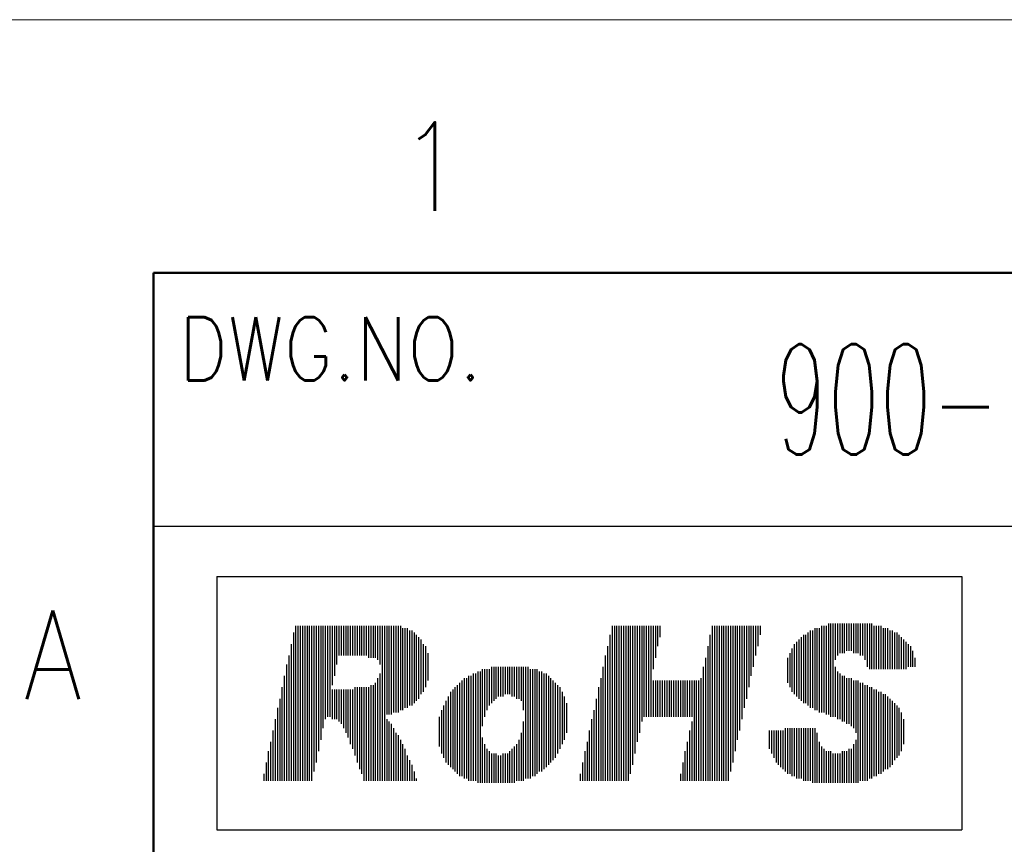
# Model space of a CAD drawing. Header units: millimetres. Extents: x 0 to 1076, y 0 to 742.
# Tile 75 of 125: x 49 to 147, y 661 to 742. Entities that reach past the tile are written whole.
import ezdxf

# ---------------------------------------------------------------- set-up
doc = ezdxf.new("R2010")
doc.units = ezdxf.units.MM
doc.header["$LTSCALE"] = 0.454724
doc.layers.add('NoLayerName_001', color=7, linetype='Continuous')
doc.styles.get("Standard").update_dxf_attribs({"font": 'txt', "bigfont": 'extfont2'})

# ---------------------------------------------------------------- blocks, each defined once
blk = doc.blocks.new('JZB_0006')
at = {"layer": 'NoLayerName_001', "color": 3, "lineweight": 13, "insert": (11.99, 2.18), "char_height": 4.36, "attachment_point": 5}
blk.add_mtext('\\A1;\\W0.5500;900-191-769', dxfattribs=at)

msp = doc.modelspace()

# ---------------------------------------------------------------- linework, layer by layer
at = {"layer": 'NoLayerName_001', "color": 7, "linetype": 'Continuous', "lineweight": 13}
msp.add_line((0, 742.5), (1050, 742.5), dxfattribs=at)
at = {"layer": 'NoLayerName_001', "color": 7, "linetype": 'Continuous', "lineweight": 50}
for p, q in [((62.5, 25), (62.5, 717.5)), ((62.5, 717.5), (1025, 717.5))]:
    msp.add_line(p, q, dxfattribs=at)
at = {"layer": 'NoLayerName_001', "color": 7, "linetype": 'Continuous', "lineweight": 25}
for p, q in [((62.5, 692.5), (212.5, 692.5)), ((68.75, 687.5), (68.75, 662.5)), ((68.75, 687.5), (142.3361, 687.5)), ((142.3361, 687.5), (142.3361, 662.5)), ((76.3014, 681.973), (76.3014, 667.3522)), ((76.5263, 682.6478), (76.5263, 667.3522)), ((76.7513, 682.6478), (76.7513, 667.3522)), ((76.9762, 682.6478), (76.9762, 667.3522)), ((77.2012, 682.6478), (77.2012, 667.3522)), ((77.4261, 682.6478), (77.4261, 667.3522)), ((77.651, 682.6478), (77.651, 667.3522)), ((77.876, 682.6478), (77.876, 667.3522)), ((78.1009, 682.6478), (78.1009, 667.3522)), ((78.3258, 682.6478), (78.3258, 668.2519)), ((78.5508, 682.6478), (78.5508, 669.1517)), ((78.7757, 682.6478), (78.7757, 670.2763)), ((79.0006, 682.6478), (79.0006, 671.401)), ((79.2256, 682.6478), (79.2256, 672.5257)), ((79.4505, 682.6478), (79.4505, 673.4254)), ((79.6754, 682.6478), (79.6754, 673.6504)), ((79.9004, 682.6478), (79.9004, 673.6504)), ((80.1253, 682.6478), (80.1253, 676.7995)), ((80.3503, 682.6478), (80.3503, 677.6992)), ((80.5752, 682.6478), (80.5752, 678.8239)), ((80.8001, 682.6478), (80.8001, 679.7237)), ((81.0251, 682.6478), (81.0251, 679.7237)), ((81.25, 682.6478), (81.25, 679.7237)), ((81.4749, 682.6478), (81.4749, 679.7237)), ((81.6999, 682.6478), (81.6999, 679.7237)), ((81.9248, 682.6478), (81.9248, 679.7237)), ((82.1497, 682.6478), (82.1497, 679.7237)), ((82.3747, 682.6478), (82.3747, 679.7237)), ((82.5996, 682.6478), (82.5996, 679.7237)), ((82.8246, 682.6478), (82.8246, 679.7237)), ((83.0495, 682.6478), (83.0495, 679.7237)), ((83.2744, 682.6478), (83.2744, 679.7237)), ((83.4994, 682.6478), (83.4994, 679.7237)), ((83.7243, 682.6478), (83.7243, 679.4987)), ((83.9492, 682.6478), (83.9492, 679.4987)), ((84.1742, 682.6478), (84.1742, 679.4987)), ((84.3991, 682.6478), (84.3991, 679.4987)), ((84.624, 682.6478), (84.624, 679.2738)), ((84.849, 682.6478), (84.849, 678.8239)), ((85.0739, 682.6478), (85.0739, 667.3522)), ((85.2988, 682.6478), (85.2988, 667.3522)), ((85.5238, 682.6478), (85.5238, 673.8753)), ((85.7487, 682.6478), (85.7487, 673.8753)), ((85.9737, 682.6478), (85.9737, 673.8753)), ((86.1986, 682.6478), (86.1986, 674.1003)), ((86.4235, 682.6478), (86.4235, 674.1003)), ((86.6485, 682.6478), (86.6485, 674.1003)), ((86.8734, 682.6478), (86.8734, 674.3252)), ((87.0983, 682.4229), (87.0983, 674.3252)), ((87.3233, 682.4229), (87.3233, 674.5501)), ((87.5482, 682.4229), (87.5482, 674.5501)), ((87.7731, 682.1979), (87.7731, 674.7751)), ((87.9981, 682.1979), (87.9981, 674.7751)), ((88.223, 681.973), (88.223, 675)), ((107.7924, 682.6478), (107.7924, 667.3522)), ((108.0174, 682.6478), (108.0174, 667.3522)), ((108.2423, 682.6478), (108.2423, 667.3522)), ((108.4672, 682.6478), (108.4672, 667.3522)), ((108.6922, 682.6478), (108.6922, 667.3522)), ((108.9171, 682.6478), (108.9171, 667.3522)), ((109.142, 682.6478), (109.142, 667.3522)), ((109.367, 682.6478), (109.367, 667.3522)), ((109.5919, 682.6478), (109.5919, 668.027)), ((109.8168, 682.6478), (109.8168, 668.9267)), ((110.0418, 682.6478), (110.0418, 670.0514)), ((110.2667, 682.6478), (110.2667, 671.1761)), ((110.4916, 682.6478), (110.4916, 672.0758)), ((110.7166, 682.6478), (110.7166, 673.2005)), ((110.9415, 682.6478), (110.9415, 673.6504)), ((111.1665, 682.6478), (111.1665, 673.6504)), ((111.3914, 682.6478), (111.3914, 673.6504)), ((111.6163, 682.6478), (111.6163, 673.6504)), ((111.8413, 682.6478), (111.8413, 678.374)), ((112.0662, 682.6478), (112.0662, 679.4987)), ((112.2911, 682.6478), (112.2911, 680.6234)), ((112.5161, 682.6478), (112.5161, 681.5231)), ((117.6896, 682.6478), (117.6896, 667.3522)), ((117.9145, 682.6478), (117.9145, 667.3522)), ((118.1395, 682.6478), (118.1395, 667.3522)), ((118.3644, 682.6478), (118.3644, 667.3522)), ((118.5893, 682.6478), (118.5893, 667.3522)), ((118.8143, 682.6478), (118.8143, 667.3522)), ((119.0392, 682.6478), (119.0392, 667.3522)), ((119.2641, 682.6478), (119.2641, 667.3522)), ((119.4891, 682.6478), (119.4891, 668.2519)), ((119.714, 682.6478), (119.714, 669.1517)), ((119.9389, 682.6478), (119.9389, 670.2763)), ((120.1639, 682.6478), (120.1639, 671.401)), ((120.3888, 682.6478), (120.3888, 672.3008)), ((120.6138, 682.6478), (120.6138, 673.4254)), ((120.8387, 682.6478), (120.8387, 674.5501)), ((121.0636, 682.6478), (121.0636, 675.4499)), ((121.2886, 682.6478), (121.2886, 676.5746)), ((121.5135, 682.6478), (121.5135, 677.6992)), ((121.7384, 682.6478), (121.7384, 678.599)), ((121.9634, 682.6478), (121.9634, 679.7237)), ((122.1883, 682.6478), (122.1883, 680.6234)), ((122.4132, 682.6478), (122.4132, 681.7481)), ((127.1369, 681.973), (127.1369, 674.7751)), ((127.3618, 682.1979), (127.3618, 674.5501)), ((127.5868, 682.1979), (127.5868, 674.5501)), ((127.8117, 682.4229), (127.8117, 674.3252)), ((128.0366, 682.4229), (128.0366, 674.3252)), ((128.2616, 682.4229), (128.2616, 674.1003)), ((128.4865, 682.6478), (128.4865, 674.1003)), ((128.7114, 682.6478), (128.7114, 674.1003)), ((128.9364, 682.6478), (128.9364, 673.8753)), ((129.1613, 682.8728), (129.1613, 673.8753)), ((129.3862, 682.8728), (129.3862, 673.6504)), ((129.6112, 682.8728), (129.6112, 673.6504)), ((129.8361, 682.8728), (129.8361, 679.2738)), ((130.0611, 682.8728), (130.0611, 679.7237)), ((130.286, 682.8728), (130.286, 679.9486)), ((130.5109, 682.8728), (130.5109, 679.9486)), ((130.7359, 682.8728), (130.7359, 679.9486)), ((130.9608, 682.8728), (130.9608, 680.1735)), ((131.1857, 682.8728), (131.1857, 680.1735)), ((131.4107, 682.8728), (131.4107, 680.1735)), ((131.6356, 682.8728), (131.6356, 679.9486)), ((131.8605, 682.8728), (131.8605, 679.9486)), ((132.0855, 682.8728), (132.0855, 679.9486)), ((132.3104, 682.8728), (132.3104, 679.7237)), ((132.5353, 682.8728), (132.5353, 679.7237)), ((132.7603, 682.8728), (132.7603, 679.2738)), ((132.9852, 682.8728), (132.9852, 678.599)), ((133.2102, 682.8728), (133.2102, 678.374)), ((133.4351, 682.8728), (133.4351, 678.374)), ((133.66, 682.6478), (133.66, 678.374)), ((133.885, 682.6478), (133.885, 678.374)), ((134.1099, 682.6478), (134.1099, 678.374)), ((134.3348, 682.6478), (134.3348, 678.374)), ((134.5598, 682.4229), (134.5598, 678.374)), ((134.7847, 682.4229), (134.7847, 678.374)), ((135.0096, 682.4229), (135.0096, 678.374)), ((135.2346, 682.1979), (135.2346, 678.374)), ((135.4595, 682.1979), (135.4595, 678.374)), ((135.6844, 681.973), (135.6844, 678.374)), ((135.9094, 681.973), (135.9094, 678.374)), ((88.4479, 681.7481), (88.4479, 675.2249)), ((88.6729, 681.5231), (88.6729, 675.4499)), ((88.8978, 681.2982), (88.8978, 675.8997)), ((107.5675, 681.7481), (107.5675, 667.3522)), ((117.4647, 681.7481), (117.4647, 667.3522)), ((126.0122, 681.0733), (126.0122, 675.6748)), ((126.2371, 681.2982), (126.2371, 675.4499)), ((126.4621, 681.5231), (126.4621, 675.2249)), ((126.687, 681.7481), (126.687, 675)), ((126.912, 681.7481), (126.912, 675)), ((136.1343, 681.7481), (136.1343, 678.374)), ((136.3593, 681.5231), (136.3593, 678.374)), ((136.5842, 681.2982), (136.5842, 678.374)), ((136.8091, 681.0733), (136.8091, 678.374)), ((76.0765, 680.8483), (76.0765, 667.3522)), ((89.1228, 680.8483), (89.1228, 676.1247)), ((89.3477, 680.6234), (89.3477, 676.5746)), ((107.3425, 680.6234), (107.3425, 667.3522)), ((117.2397, 680.6234), (117.2397, 667.3522)), ((125.5623, 680.3985), (125.5623, 676.1247)), ((125.7873, 680.8483), (125.7873, 675.8997)), ((137.0341, 680.8483), (137.0341, 678.599)), ((137.259, 680.6234), (137.259, 678.599)), ((137.4839, 680.1735), (137.4839, 678.599)), ((75.8515, 679.7237), (75.8515, 667.3522)), ((89.5726, 679.9486), (89.5726, 677.2494)), ((107.1176, 679.7237), (107.1176, 667.3522)), ((117.0148, 679.4987), (117.0148, 667.3522)), ((125.1125, 679.4987), (125.1125, 677.0244)), ((125.3374, 679.9486), (125.3374, 676.5746)), ((137.7089, 679.4987), (137.7089, 678.599)), ((75.6266, 678.8239), (75.6266, 667.3522)), ((94.5212, 678.1491), (94.5212, 667.1272)), ((94.7461, 678.1491), (94.7461, 667.1272)), ((94.9711, 678.374), (94.9711, 672.7506)), ((95.196, 678.374), (95.196, 673.6504)), ((95.421, 678.374), (95.421, 674.3252)), ((95.6459, 678.374), (95.6459, 674.7751)), ((95.8708, 678.599), (95.8708, 675)), ((96.0958, 678.599), (96.0958, 675.2249)), ((96.3207, 678.599), (96.3207, 675.4499)), ((96.5456, 678.599), (96.5456, 675.6748)), ((96.7706, 678.599), (96.7706, 675.6748)), ((96.9955, 678.599), (96.9955, 675.6748)), ((97.2204, 678.599), (97.2204, 675.8997)), ((97.4454, 678.599), (97.4454, 675.8997)), ((97.6703, 678.599), (97.6703, 675.8997)), ((97.8952, 678.599), (97.8952, 675.6748)), ((98.1202, 678.599), (98.1202, 675.6748)), ((98.3451, 678.599), (98.3451, 675.4499)), ((98.5701, 678.599), (98.5701, 675.4499)), ((98.795, 678.599), (98.795, 675.2249)), ((99.0199, 678.599), (99.0199, 674.3252)), ((99.2449, 678.599), (99.2449, 667.5771)), ((99.4698, 678.599), (99.4698, 667.5771)), ((99.6947, 678.374), (99.6947, 667.5771)), ((99.9197, 678.374), (99.9197, 667.8021)), ((100.1446, 678.374), (100.1446, 667.8021)), ((100.3695, 678.374), (100.3695, 668.027)), ((100.5945, 678.1491), (100.5945, 668.2519)), ((100.8194, 678.1491), (100.8194, 668.2519)), ((106.8927, 678.599), (106.8927, 667.3522)), ((116.7898, 678.599), (116.7898, 667.3522)), ((129.8361, 678.599), (129.8361, 673.6504)), ((130.0611, 678.1491), (130.0611, 673.4254)), ((75.4017, 677.6992), (75.4017, 667.3522)), ((84.624, 677.4743), (84.624, 667.3522)), ((84.849, 677.9242), (84.849, 667.3522)), ((92.9467, 677.2494), (92.9467, 667.8021)), ((93.1716, 677.4743), (93.1716, 667.5771)), ((93.3965, 677.4743), (93.3965, 667.5771)), ((93.6215, 677.6992), (93.6215, 667.3522)), ((93.8464, 677.6992), (93.8464, 667.3522)), ((94.0713, 677.9242), (94.0713, 667.3522)), ((94.2963, 677.9242), (94.2963, 667.3522)), ((101.0443, 677.9242), (101.0443, 668.4769)), ((101.2693, 677.9242), (101.2693, 668.7018)), ((101.4942, 677.6992), (101.4942, 668.9267)), ((101.7192, 677.4743), (101.7192, 669.1517)), ((101.9441, 677.2494), (101.9441, 669.3766)), ((106.6677, 677.4743), (106.6677, 667.3522)), ((111.8413, 677.2494), (111.8413, 673.6504)), ((112.0662, 677.2494), (112.0662, 673.6504)), ((112.2911, 677.2494), (112.2911, 673.6504)), ((112.5161, 677.2494), (112.5161, 673.6504)), ((112.741, 677.2494), (112.741, 673.6504)), ((112.9659, 677.2494), (112.9659, 673.6504)), ((113.1909, 677.2494), (113.1909, 673.6504)), ((113.4158, 677.2494), (113.4158, 673.6504)), ((113.6407, 677.2494), (113.6407, 673.6504)), ((113.8657, 677.2494), (113.8657, 673.6504)), ((114.0906, 677.2494), (114.0906, 673.6504)), ((114.3156, 677.2494), (114.3156, 673.6504)), ((114.5405, 677.2494), (114.5405, 673.6504)), ((114.7654, 677.2494), (114.7654, 673.6504)), ((114.9904, 677.2494), (114.9904, 673.6504)), ((115.2153, 677.2494), (115.2153, 673.6504)), ((115.4402, 677.2494), (115.4402, 673.6504)), ((115.6652, 677.2494), (115.6652, 673.6504)), ((115.8901, 677.2494), (115.8901, 667.3522)), ((116.115, 677.2494), (116.115, 667.3522)), ((116.34, 677.2494), (116.34, 667.3522)), ((116.5649, 677.4743), (116.5649, 667.3522)), ((130.286, 677.9242), (130.286, 673.4254)), ((130.5109, 677.6992), (130.5109, 673.2005)), ((130.7359, 677.6992), (130.7359, 673.2005)), ((130.9608, 677.4743), (130.9608, 672.9756)), ((131.1857, 677.4743), (131.1857, 672.9756)), ((131.4107, 677.4743), (131.4107, 672.7506)), ((131.6356, 677.2494), (131.6356, 672.5257)), ((131.8605, 677.2494), (131.8605, 672.0758)), ((132.0855, 677.2494), (132.0855, 667.1272)), ((75.1767, 676.5746), (75.1767, 667.3522)), ((80.1253, 676.3496), (80.1253, 673.4254)), ((80.3503, 676.3496), (80.3503, 673.4254)), ((80.5752, 676.3496), (80.5752, 673.4254)), ((80.8001, 676.3496), (80.8001, 673.2005)), ((81.0251, 676.3496), (81.0251, 672.9756)), ((81.25, 676.3496), (81.25, 672.5257)), ((81.4749, 676.3496), (81.4749, 672.0758)), ((81.6999, 676.3496), (81.6999, 671.626)), ((81.9248, 676.3496), (81.9248, 670.9512)), ((82.1497, 676.3496), (82.1497, 670.5013)), ((82.3747, 676.5746), (82.3747, 669.8265)), ((82.5996, 676.5746), (82.5996, 669.1517)), ((82.8246, 676.5746), (82.8246, 668.4769)), ((83.0495, 676.5746), (83.0495, 668.027)), ((83.2744, 676.5746), (83.2744, 667.3522)), ((83.4994, 676.5746), (83.4994, 667.3522)), ((83.7243, 676.5746), (83.7243, 667.3522)), ((83.9492, 676.7995), (83.9492, 667.3522)), ((84.1742, 676.7995), (84.1742, 667.3522)), ((84.3991, 677.0244), (84.3991, 667.3522)), ((91.822, 676.1247), (91.822, 668.7018)), ((92.0469, 676.3496), (92.0469, 668.4769)), ((92.2719, 676.5746), (92.2719, 668.2519)), ((92.4968, 676.7995), (92.4968, 668.027)), ((92.7217, 677.0244), (92.7217, 667.8021)), ((102.169, 677.0244), (102.169, 669.6015)), ((102.394, 676.7995), (102.394, 670.0514)), ((102.6189, 676.5746), (102.6189, 670.5013)), ((102.8438, 676.1247), (102.8438, 670.9512)), ((106.4428, 676.5746), (106.4428, 667.3522)), ((132.3104, 677.0244), (132.3104, 667.3522)), ((132.5353, 677.0244), (132.5353, 667.3522)), ((132.7603, 676.7995), (132.7603, 667.3522)), ((132.9852, 676.7995), (132.9852, 667.3522)), ((133.2102, 676.5746), (133.2102, 667.5771)), ((133.4351, 676.5746), (133.4351, 667.5771)), ((133.66, 676.3496), (133.66, 667.8021)), ((133.885, 676.3496), (133.885, 667.8021)), ((134.1099, 676.1247), (134.1099, 668.027)), ((134.3348, 676.1247), (134.3348, 668.027)), ((74.9518, 675.4499), (74.9518, 667.3522)), ((91.3721, 675.2249), (91.3721, 669.1517)), ((91.597, 675.6748), (91.597, 668.9267)), ((103.0688, 675.6748), (103.0688, 671.401)), ((106.2179, 675.4499), (106.2179, 667.3522)), ((134.5598, 675.8997), (134.5598, 668.2519)), ((134.7847, 675.8997), (134.7847, 668.4769)), ((135.0096, 675.6748), (135.0096, 668.4769)), ((135.2346, 675.4499), (135.2346, 668.7018)), ((135.4595, 675.2249), (135.4595, 668.9267)), ((74.7269, 674.5501), (74.7269, 667.3522)), ((90.9222, 674.3252), (90.9222, 670.0514)), ((91.1472, 674.7751), (91.1472, 669.6015)), ((103.2937, 675), (103.2937, 672.0758)), ((105.9929, 674.3252), (105.9929, 667.3522)), ((135.6844, 675), (135.6844, 669.3766)), ((135.9094, 674.7751), (135.9094, 669.6015)), ((136.1343, 674.5501), (136.1343, 669.8265)), ((74.5019, 673.4254), (74.5019, 667.3522)), ((85.5238, 673.4254), (85.5238, 667.3522)), ((85.7487, 673.2005), (85.7487, 667.3522)), ((90.6973, 673.6504), (90.6973, 670.7262)), ((99.0199, 673.2005), (99.0199, 667.3522)), ((105.768, 673.4254), (105.768, 667.3522)), ((115.6652, 673.2005), (115.6652, 667.3522)), ((136.3593, 674.1003), (136.3593, 670.2763)), ((136.5842, 673.4254), (136.5842, 670.9512)), ((74.277, 672.3008), (74.277, 667.3522)), ((85.9737, 672.9756), (85.9737, 667.3522)), ((86.1986, 672.5257), (86.1986, 667.3522)), ((105.5431, 672.3008), (105.5431, 667.3522)), ((115.4402, 672.3008), (115.4402, 667.3522)), ((123.313, 672.3008), (123.313, 670.5013)), ((123.5379, 672.3008), (123.5379, 670.0514)), ((123.7629, 672.3008), (123.7629, 669.6015)), ((123.9878, 672.3008), (123.9878, 669.1517)), ((124.2127, 672.3008), (124.2127, 668.9267)), ((124.4377, 672.3008), (124.4377, 668.7018)), ((124.6626, 672.3008), (124.6626, 668.4769)), ((124.8875, 672.5257), (124.8875, 668.2519)), ((125.1125, 672.5257), (125.1125, 668.027)), ((125.3374, 672.5257), (125.3374, 668.027)), ((125.5623, 672.5257), (125.5623, 667.8021)), ((125.7873, 672.5257), (125.7873, 667.8021)), ((126.0122, 672.5257), (126.0122, 667.5771)), ((126.2371, 672.5257), (126.2371, 667.5771)), ((126.4621, 672.5257), (126.4621, 667.5771)), ((126.687, 672.5257), (126.687, 667.3522)), ((126.912, 672.5257), (126.912, 667.3522)), ((127.1369, 672.5257), (127.1369, 667.3522)), ((127.3618, 672.5257), (127.3618, 667.3522)), ((127.5868, 672.5257), (127.5868, 667.1272)), ((127.8117, 672.5257), (127.8117, 667.1272)), ((86.4235, 672.0758), (86.4235, 667.3522)), ((86.6485, 671.8509), (86.6485, 667.3522)), ((86.8734, 671.401), (86.8734, 667.3522)), ((94.9711, 671.626), (94.9711, 667.1272)), ((98.5701, 671.401), (98.5701, 667.3522)), ((98.795, 672.0758), (98.795, 667.3522)), ((128.0366, 672.0758), (128.0366, 667.1272)), ((131.8605, 671.401), (131.8605, 667.1272)), ((73.8271, 670.2763), (73.8271, 667.3522)), ((74.0521, 671.1761), (74.0521, 667.3522)), ((87.0983, 670.9512), (87.0983, 667.3522)), ((87.3233, 670.5013), (87.3233, 667.3522)), ((95.196, 670.9512), (95.196, 667.1272)), ((95.421, 670.5013), (95.421, 667.1272)), ((95.6459, 670.2763), (95.6459, 667.1272)), ((97.6703, 670.2763), (97.6703, 667.1272)), ((97.8952, 670.5013), (97.8952, 667.1272)), ((98.1202, 670.7262), (98.1202, 667.1272)), ((98.3451, 670.9512), (98.3451, 667.3522)), ((105.0932, 670.2763), (105.0932, 667.3522)), ((105.3181, 671.1761), (105.3181, 667.3522)), ((114.9904, 670.2763), (114.9904, 667.3522)), ((115.2153, 671.1761), (115.2153, 667.3522)), ((128.2616, 671.1761), (128.2616, 667.1272)), ((128.4865, 670.7262), (128.4865, 667.1272)), ((128.7114, 670.5013), (128.7114, 667.1272)), ((128.9364, 670.2763), (128.9364, 667.1272)), ((129.1613, 670.2763), (129.1613, 667.1272)), ((129.3862, 670.2763), (129.3862, 667.1272)), ((130.5109, 670.2763), (130.5109, 667.1272)), ((130.7359, 670.2763), (130.7359, 667.1272)), ((130.9608, 670.2763), (130.9608, 667.1272)), ((131.1857, 670.5013), (131.1857, 667.1272)), ((131.4107, 670.5013), (131.4107, 667.1272)), ((131.6356, 670.9512), (131.6356, 667.1272)), ((87.5482, 669.8265), (87.5482, 667.3522)), ((87.7731, 669.3766), (87.7731, 667.3522)), ((95.8708, 670.0514), (95.8708, 667.1272)), ((96.0958, 670.0514), (96.0958, 667.1272)), ((96.3207, 670.0514), (96.3207, 667.1272)), ((96.5456, 669.8265), (96.5456, 667.1272)), ((96.7706, 669.8265), (96.7706, 667.1272)), ((96.9955, 670.0514), (96.9955, 667.1272)), ((97.2204, 670.0514), (97.2204, 667.1272)), ((97.4454, 670.0514), (97.4454, 667.1272)), ((129.6112, 670.0514), (129.6112, 667.1272)), ((129.8361, 670.0514), (129.8361, 667.1272)), ((130.0611, 670.0514), (130.0611, 667.1272)), ((130.286, 670.0514), (130.286, 667.1272)), ((73.6022, 669.1517), (73.6022, 667.3522)), ((87.9981, 668.9267), (87.9981, 667.3522)), ((104.8683, 669.1517), (104.8683, 667.3522)), ((114.7654, 669.1517), (114.7654, 667.3522)), ((73.3772, 668.027), (73.3772, 667.3522)), ((88.223, 668.2519), (88.223, 667.3522)), ((88.4479, 667.5771), (88.4479, 667.3522)), ((104.6433, 668.027), (104.6433, 667.3522)), ((114.5405, 668.027), (114.5405, 667.3522)), ((68.75, 662.5), (142.3361, 662.5))]:
    msp.add_line(p, q, dxfattribs=at)

# ---------------------------------------------------------------- block references
at = {"layer": 'NoLayerName_001', "xscale": 2.5, "yscale": 2.5, "zscale": 2.5}
msp.add_blockref('JZB_0006', (123.775, 699.55), dxfattribs=at)

# ---------------------------------------------------------------- texts
at = {"layer": 'NoLayerName_001', "color": 2, "lineweight": 13, "attachment_point": 7}
for s, insert, char_height in [('\\A1;\\W0.8600;1', (86.7468, 723.6268), 8.75), ('\\A1;\\W0.8600;DWG.NO.', (65, 706.875), 6.25), ('\\A1;\\W0.8600;A', (49.6394, 675.4108), 8.75)]:
    msp.add_mtext(s, dxfattribs=dict(at, insert=insert, char_height=char_height))

doc.saveas('drawing.dxf')
